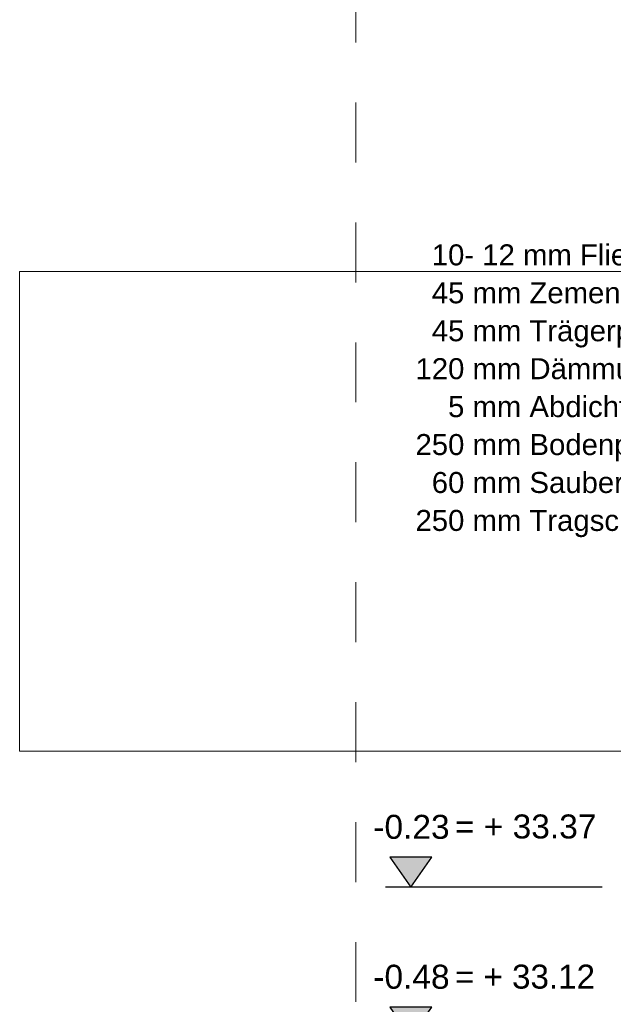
# Model space of a CAD drawing. Header units: metres. Extents: x 1306 to 1412, y -79 to 41.
# Tile 11 of 256: x 1386.603 to 1387.593, y -73.485 to -71.843. Entities that reach past the tile are written whole.
import ezdxf

# ---------------------------------------------------------------- set-up
doc = ezdxf.new("R2010")
doc.units = ezdxf.units.M
doc.linetypes.add('AUSGEZOGEN', pattern=[0])
doc.linetypes.add('STRICHLINIE_S4', pattern=[0.008, 0.006, -0.002])
for name, color, linetype, lineweight in [('XR$7$Allgemein', 4, 'AUSGEZOGEN', 13), ('XR$9$Text 1_100', 3, 'AUSGEZOGEN', 18), ('XR$9$Text 1_50', 3, 'AUSGEZOGEN', 18), ('XR$9$Wand Mauerwerk tr', 42, 'AUSGEZOGEN', 18)]:
    doc.layers.add(name, color=color, linetype=linetype, lineweight=lineweight)
doc.layers.add('XR$9$_43212', color=7, linetype='Continuous')
doc.styles.add('ARIAL', font='arial.ttf')

# ---------------------------------------------------------------- blocks, each defined once
blk = doc.blocks.new('COMPLEX_KOTENVERMASSUNG_2')
at = {"layer": 'XR$9$_43212', "linetype": 'AUSGEZOGEN', "lineweight": 25, "transparency": 33554687}
for points in [[(1387.2902, -73.2395), (1387.2202, -73.2395), (1387.2552, -73.2895)], [(1387.2902, -73.4895), (1387.2202, -73.4895), (1387.2552, -73.5395)], [(1387.2902, -73.8895), (1387.2202, -73.8895), (1387.2552, -73.9395)]]:
    blk.add_hatch(color=7, dxfattribs=at).paths.add_polyline_path(points)
at = {"layer": 'XR$9$_43212', "color": 7, "linetype": 'AUSGEZOGEN', "lineweight": 25, "transparency": 33554687}
for p, q in [((1387.2902, -73.2395), (1387.2202, -73.2395)), ((1387.2202, -73.2395), (1387.2552, -73.2895)), ((1387.2552, -73.2895), (1387.2902, -73.2395)), ((1387.2552, -73.2895), (1387.2552, -73.2895)), ((1387.2552, -73.2895), (1387.2552, -73.2895)), ((1387.2552, -73.2895), (1387.2552, -73.2895)), ((1387.2552, -73.2895), (1387.2552, -73.2895)), ((1387.2902, -73.4895), (1387.2202, -73.4895)), ((1387.2202, -73.4895), (1387.2552, -73.5395)), ((1387.2552, -73.5395), (1387.2902, -73.4895)), ((1387.2552, -73.5395), (1387.2552, -73.5395)), ((1387.2552, -73.5395), (1387.2552, -73.5395)), ((1387.2552, -73.5395), (1387.2552, -73.5395)), ((1387.2552, -73.5395), (1387.2552, -73.5395)), ((1387.2902, -73.8895), (1387.2202, -73.8895)), ((1387.2202, -73.8895), (1387.2552, -73.9395)), ((1387.2552, -73.9395), (1387.2902, -73.8895)), ((1387.2552, -73.9395), (1387.2552, -73.9395)), ((1387.2552, -73.9395), (1387.2552, -73.9395)), ((1387.2552, -73.9395), (1387.2552, -73.9395)), ((1387.2552, -73.9395), (1387.2552, -73.9395))]:
    blk.add_line(p, q, dxfattribs=at)
at = {"layer": 'XR$9$_43212', "color": 7, "linetype": 'AUSGEZOGEN', "lineweight": 25, "transparency": 33554687, "char_height": 0.04, "width": 0.147235, "attachment_point": 7, "style": 'ARIAL'}
for s, insert in [('\\W1.00;-0.23', (1387.1928, -73.2095)), ('\\W1.00;-0.48', (1387.1928, -73.4595)), ('\\W1.00;-0.88', (1387.1928, -73.8595))]:
    blk.add_mtext(s, dxfattribs=dict(at, insert=insert))

msp = doc.modelspace()

# ---------------------------------------------------------------- linework, layer by layer
at = {"layer": 'XR$7$Allgemein', "color": 52, "linetype": 'AUSGEZOGEN', "lineweight": 13, "transparency": 33554687}
msp.add_lwpolyline([(1386.6026, -73.0626), (1389.0026, -73.0626), (1389.0026, -72.2626), (1386.6026, -72.2626), (1386.6026, -73.0626)], close=True, dxfattribs=at)
at = {"layer": 'XR$9$Text 1_50', "color": 3, "linetype": 'AUSGEZOGEN', "lineweight": 25, "transparency": 33554687}
msp.add_line((1387.5746, -73.2895), (1387.2133, -73.2895), dxfattribs=at)
at = {"layer": 'XR$9$Wand Mauerwerk tr', "color": 7, "linetype": 'STRICHLINIE_S4', "lineweight": 18, "transparency": 33554687}
msp.add_lwpolyline([(1387.1634, -69.0286), (1390.703, -69.0286), (1390.703, -74.681), (1387.1634, -74.681), (1387.1634, -69.0286)], close=True, dxfattribs=at)

# ---------------------------------------------------------------- block references
at = {"layer": 'XR$9$_43212', "color": 7, "linetype": 'AUSGEZOGEN', "lineweight": 25, "transparency": 33554687}
msp.add_blockref('COMPLEX_KOTENVERMASSUNG_2', (0, 0), dxfattribs=at)

# ---------------------------------------------------------------- texts
at = {"layer": 'XR$9$Text 1_100', "color": 3, "linetype": 'AUSGEZOGEN', "lineweight": 18, "transparency": 33554687, "insert": (1387.2632, -72.2176), "char_height": 0.035, "width": 1.358555, "attachment_point": 1, "line_spacing_factor": 1.084337, "style": 'ARIAL'}
msp.add_mtext('\\A1;{\\fArial|i0|b0;\\H0.035000;\\W1.000000;\\C3;  10- 12 mm Fliesen oder Bodenbelag}\\P{\\fArial|i0|b0;\\H0.035000;\\W1.000000;\\C3;  45 mm Zementestrich, Überdeckung Heizrohre}\\P{\\fArial|i0|b0;\\H0.035000;\\W1.000000;\\C3;  45 mm Trägerplatte FBH + Heizrohre}\\P{\\fArial|i0|b0;\\H0.035000;\\W1.000000;\\C3;120 mm Dämmung 2-lagig, WLG 040}\\P{\\fArial|i0|b0;\\H0.035000;\\W1.000000;\\C3;    5 mm Abdichtung G200 S4 lose verlegt, Nähte verschweißt}\\P{\\fArial|i0|b0;\\H0.035000;\\W1.000000;\\C3;250 mm Bodenplatte C25/30 B 500MA}\\P{\\fArial|i0|b0;\\H0.035000;\\W1.000000;\\C3;  60 mm Sauberkeitsschicht }\\P{\\fArial|i0|b0;\\H0.035000;\\W1.000000;\\C3;250 mm Tragschicht RC 0/32 mm}\\P', dxfattribs=at)
at = {"layer": 'XR$9$Text 1_100', "color": 3, "linetype": 'AUSGEZOGEN', "lineweight": 25, "transparency": 33554687, "char_height": 0.04, "attachment_point": 7, "style": 'ARIAL'}
for s, insert, width in [('\\W1.00;= + 33.37', (1387.329, -73.2089), 0.256679), ('\\W0.99;= + 33.12', (1387.329, -73.4593), 0.256422)]:
    msp.add_mtext(s, dxfattribs=dict(at, insert=insert, width=width))

doc.saveas('drawing.dxf')
